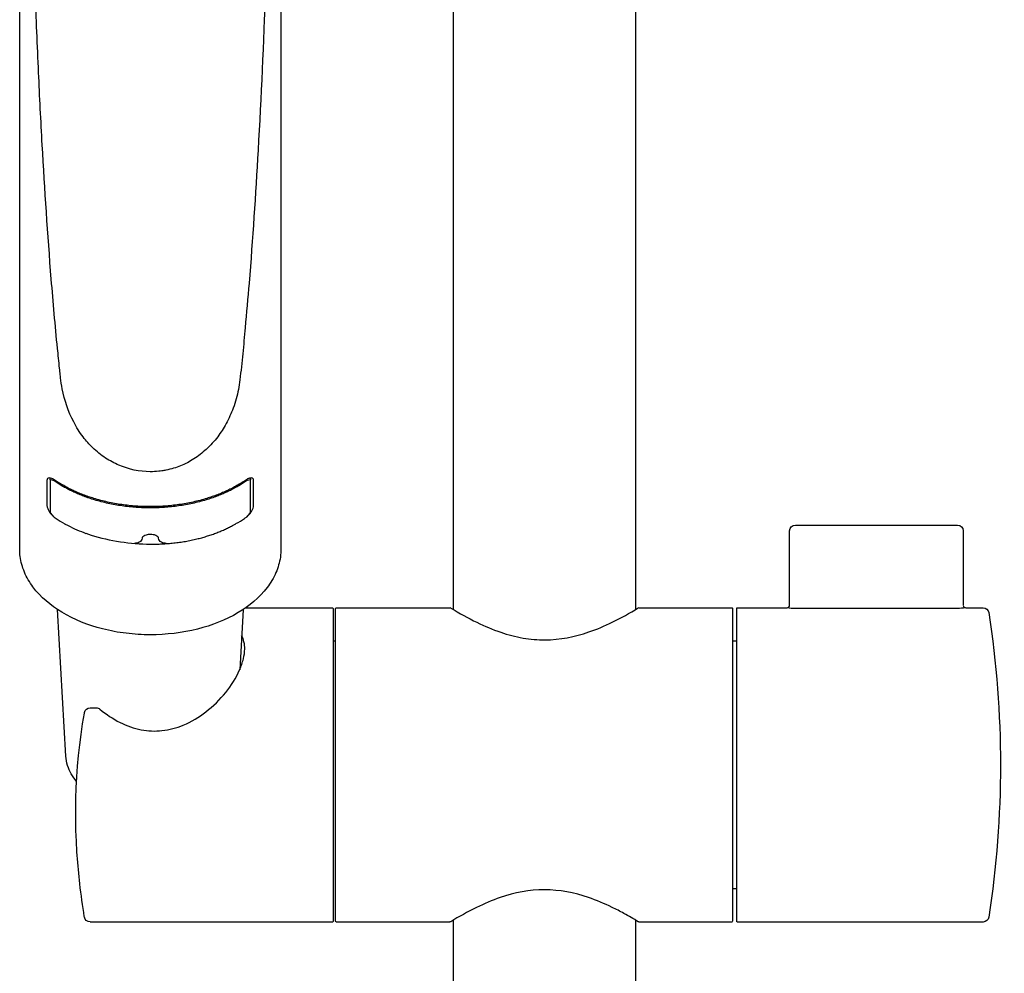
# Model space of a CAD drawing. Header units: millimetres. Extents: x -136 to 138, y -30 to 1110.
# Tile 2 of 8: x -63 to 56, y 744 to 860. Entities that reach past the tile are written whole.
import ezdxf

# ---------------------------------------------------------------- set-up
doc = ezdxf.new("R2010")
doc.units = ezdxf.units.MM
doc.header["$MEASUREMENT"] = 0
doc.layers.add('DETAIL', color=7, linetype='Continuous', true_color=0x000000)

# ---------------------------------------------------------------- blocks, each defined once
blk = doc.blocks.new('241300_f')
at = {"layer": 'DETAIL'}
for p, q in [((11, 975), (11, 788.38)), ((-11, 788.38), (-11, 915.25)), ((-63.46, 795.6), (-63.46, 892.3)), ((-31.87, 892.3), (-31.87, 795.73)), ((-60.17, 804), (-60.17, 801)), ((-59.77, 804.07), (-59.77, 804.29)), ((-59.77, 804.07), (-59.77, 800.13)), ((-35.57, 804.29), (-35.57, 804.07)), ((-35.57, 800.13), (-35.57, 804.07)), ((-35.17, 801), (-35.17, 804)), ((-58.03, 798.78), (-57.62, 798.56)), ((-37.71, 798.56), (-37.31, 798.78)), ((29.65, 788.91), (29.65, 797.92)), ((30.35, 798.62), (49.95, 798.62)), ((50.65, 797.92), (50.65, 788.91)), ((-55.45, 797.62), (-54.83, 797.4)), ((-57.88, 770.68), (-58.88, 788.4)), ((-36.45, 788.4), (-36.86, 781.12)), ((-36.12, 788.62), (-25.65, 788.62)), ((-25.55, 788.52), (-25.55, 750.72)), ((-25.25, 750.72), (-25.25, 788.52)), ((-25.15, 788.62), (-11.45, 788.62)), ((11.45, 788.62), (22.65, 788.62)), ((22.75, 788.52), (22.75, 750.72)), ((23.25, 750.72), (23.25, 788.52)), ((23.35, 788.62), (29.35, 788.62)), ((29.35, 788.61), (29.35, 788.62)), ((49.95, 788.54), (30.35, 788.54)), ((50.95, 788.62), (53.05, 788.62)), ((50.95, 788.62), (50.95, 788.61)), ((-25.56, 784.62), (-25.25, 784.62)), ((22.75, 784.62), (23.25, 784.62)), ((-54.95, 776.53), (-54.22, 776.53)), ((-55.64, 775.87), (-55.64, 775.95)), ((23.25, 754.62), (22.75, 754.62)), ((-55.64, 751.22), (-55.64, 751.23)), ((-25.65, 750.62), (-54.95, 750.62)), ((-11.44, 750.62), (-25.15, 750.62)), ((-11, 489.59), (-11, 750.86)), ((11, 750.86), (11, 489.59)), ((22.65, 750.62), (11.46, 750.62)), ((53.05, 750.62), (23.35, 750.62))]:
    blk.add_line(p, q, dxfattribs=at)
for centre, radius, start, end in [((-59.87, 802.8), 1.28, 51.2268, 85.3795), ((-35.48, 802.85), 1.23, 93.8624, 129.5313), ((-52.69, 808.72), 11.28, 235.5974, 241.7834), ((-44.46, 811.72), 14.78, 298.9512, 303.668), ((-50.65, 811.58), 14.77, 241.8604, 251.0461), ((-47.39, 822.05), 25.75, 253.1898, 269.3784), ((29.35, 788.92), 0.3, 270.0084, 356.8326), ((50.95, 788.92), 0.3, 183.1602, 270), ((-39.62, 783.72), 3.37, 358.6625, 27.3623)]:
    blk.add_arc(centre, radius, start, end, dxfattribs=at)
at = {"layer": 'DETAIL', "extrusion": (0, 0, -1)}
for centre, radius, start, end in [((-30.35, 797.92), 0.7, 0, 90), ((-49.95, 797.92), 0.7, 90.0031, 179.9969), ((49.24, 797.08), 0.58, 184.7842, 246.0405), ((46.09, 797.08), 0.58, 293.9601, 355.216), ((49.64, 797.73), 1.34, 242.0357, 268.0017), ((45.69, 797.73), 1.34, 271.998, 297.9639), ((25.65, 788.52), 0.1, 90.0139, 180), ((25.15, 788.52), 0.1, 0.005, 90), ((11.48, 788.32), 0.309, 96.2481, 121.351), ((-11.46, 788.38), 0.247, 58.6819, 86.6124), ((-22.65, 788.52), 0.0996, 89.7422, 180), ((-23.35, 788.52), 0.1, 0.1079, 90.0018), ((-30.23, 794.33), 5.8, 268.8439, 278.7634), ((-50.06, 794.46), 5.92, 261.3417, 271.051), ((-53.05, 787.92), 0.7, 90.0001, 171.2562), ((65.93, 769.62), 121.08, 171.2562, 188.7438), ((54.95, 775.83), 0.701, 10.075, 90), ((54.22, 775.83), 0.7, 90.0002, 129.8832), ((-14.59, 763.68), 71.28, 353.1888, 9.8477), ((53.29, 770.94), 4.6, 342.1511, 356.7602), ((52.53, 771.19), 5.4, 318.7272, 342.1511), ((-63.1, 769.48), 120.14, 351.285, 353.1888), ((54.95, 751.33), 0.705, 270.3172, 351.2597), ((25.65, 750.72), 0.1, 179.978, 269.9999), ((25.15, 750.72), 0.0998, 269.8895, 0), ((11.45, 750.84), 0.214, 238.5177, 265.8414), ((-11.46, 750.86), 0.242, 270, 297.0053), ((-22.65, 750.72), 0.1, 180.3489, 270.001), ((-23.35, 750.72), 0.1, 269.9992, 0), ((-53.05, 751.32), 0.7, 188.7438, 270)]:
    blk.add_arc(centre, radius, start, end, dxfattribs=at)
at = {"layer": 'DETAIL'}
for points, knots in [([(-47.67, 805.06), (-48.97, 805.06), (-50.88, 805.48), (-53.15, 806.69), (-54.61, 807.86), (-55.91, 809.33), (-57.36, 811.65), (-58.21, 814.12), (-58.49, 816.09), (-58.58, 816.93), (-58.7, 818.11), (-59.1, 821.96), (-59.89, 830.96), (-60.63, 842.08), (-61.21, 853.68), (-61.67, 864.84), (-61.86, 873.08), (-61.86, 878.04)], [102.40846, 102.40846, 102.40846, 102.40846, 106.31758, 108.149262, 110.118156, 111.897356, 114.037399, 118.300603, 119.648894, 120.002184, 120.81131, 123.221819, 131.624825, 147.893867, 156.649555, 166.490305, 181.382436, 181.382436, 181.382436, 181.382436]), ([(-33.47, 878.04), (-33.47, 873.16), (-33.74, 861.78), (-34.52, 845.05), (-35.4, 831.41), (-36.13, 823.22), (-36.48, 819.32), (-36.75, 816.83), (-37.05, 814.62), (-37.56, 812.82), (-38.43, 810.91), (-39.51, 809.21), (-40.82, 807.76), (-42.35, 806.58), (-43.71, 805.86), (-44.87, 805.46), (-45.63, 805.27), (-46.24, 805.16), (-46.86, 805.08), (-47.33, 805.06), (-47.67, 805.06)], [23.428138, 23.428138, 23.428138, 23.428138, 38.089593, 57.568103, 73.681465, 79.083744, 82.24014, 85.421093, 86.597431, 88.924954, 91.005508, 92.891347, 94.94925, 96.845026, 98.663673, 99.552614, 100.509305, 101.024856, 101.389238, 102.40846, 102.40846, 102.40846, 102.40846]), ([(-59.17, 804.02), (-59.24, 804.06), (-59.32, 804.13), (-59.43, 804.18), (-59.49, 804.2), (-59.64, 804.27), (-59.87, 804.33), (-60.15, 804.27), (-60.17, 804.06), (-60.17, 804)], [33.145897, 33.145897, 33.145897, 33.145897, 33.4149, 33.452798, 33.504823, 33.609383, 33.957168, 34.182464, 34.421038, 34.421038, 34.421038, 34.421038]), ([(-35.17, 804), (-35.17, 804.04), (-35.17, 804.11), (-35.24, 804.26), (-35.42, 804.32), (-35.6, 804.29), (-35.74, 804.25), (-35.83, 804.21), (-35.92, 804.18), (-36.02, 804.11), (-36.11, 804.05), (-36.17, 804.02)], [4.627861, 4.627861, 4.627861, 4.627861, 4.752997, 4.861785, 5.092496, 5.284703, 5.390302, 5.530286, 5.574515, 5.68663, 5.889809, 5.889809, 5.889809, 5.889809]), ([(-60.17, 801), (-60.17, 800.95), (-60.15, 800.84), (-60.09, 800.62), (-59.95, 800.31), (-59.76, 800.05), (-59.59, 799.85), (-59.5, 799.76), (-59.43, 799.67), (-59.39, 799.64), (-59.36, 799.62)], [37.420225, 37.420225, 37.420225, 37.420225, 37.570788, 37.726213, 38.13397, 38.563734, 38.713046, 38.894242, 38.95791, 39.049225, 39.049225, 39.049225, 39.049225]), ([(-35.97, 799.62), (-35.94, 799.64), (-35.9, 799.68), (-35.83, 799.76), (-35.74, 799.85), (-35.57, 800.05), (-35.32, 800.4), (-35.17, 800.76), (-35.17, 801)], [0, 0, 0, 0, 0.089415, 0.15187, 0.332764, 0.482672, 0.938645, 1.628673, 1.628673, 1.628673, 1.628673]), ([(-47.67, 797.48), (-47.73, 797.48), (-47.85, 797.48), (-48.08, 797.44), (-48.33, 797.37), (-48.56, 797.23), (-48.66, 797.1), (-48.67, 797.03)], [2.630425, 2.630425, 2.630425, 2.630425, 2.816512, 2.997686, 3.321794, 3.608045, 3.799448, 3.799448, 3.799448, 3.799448]), ([(-46.67, 797.03), (-46.66, 797.06), (-46.68, 797.12), (-46.79, 797.25), (-47.11, 797.43), (-47.44, 797.48), (-47.67, 797.48)], [1.461231, 1.461231, 1.461231, 1.461231, 1.543633, 1.654296, 1.942975, 2.630425, 2.630425, 2.630425, 2.630425]), ([(-47.67, 785.35), (-48.65, 785.35), (-50.59, 785.46), (-54.26, 786.15), (-58.31, 787.72), (-61.47, 790.34), (-62.96, 792.86), (-63.39, 794.42), (-63.46, 795.34), (-63.46, 795.6)], [127.962146, 127.962146, 127.962146, 127.962146, 130.902028, 133.785465, 139.153281, 143.809844, 145.875165, 147.85431, 148.630671, 148.630671, 148.630671, 148.630671]), ([(-31.87, 795.73), (-31.86, 795.41), (-31.94, 794.42), (-32.41, 792.79), (-33.93, 790.27), (-37.1, 787.68), (-42.04, 785.78), (-45.74, 785.35), (-47.67, 785.35)], [107.151757, 107.151757, 107.151757, 107.151757, 108.147592, 110.120314, 112.214302, 116.873684, 122.194242, 127.962146, 127.962146, 127.962146, 127.962146]), ([(-11.32, 788.58), (-10.3, 787.96), (-8.34, 786.87), (-5.41, 785.62), (-2.64, 784.89), (1, 784.57), (4.68, 785.31), (8.38, 786.88), (10.32, 787.97), (11.34, 788.59)], [451.378793, 451.378793, 451.378793, 451.378793, 454.97187, 458.097352, 460.898513, 463.564138, 468.974941, 472.038231, 475.616283, 475.616283, 475.616283, 475.616283]), ([(-53.77, 776.36), (-53.02, 775.74), (-51.45, 774.68), (-48.86, 773.75), (-46.19, 773.63), (-43.47, 774.37), (-40.81, 775.97), (-38.49, 778.27), (-37.04, 780.53), (-36.38, 782.37), (-36.25, 783.24), (-36.25, 783.64)], [-24.910547, -24.910547, -24.910547, -24.910547, -21.982842, -19.265019, -16.745526, -14.06156, -10.883046, -7.524237, -4.308771, -2.895325, -1.685487, -1.685487, -1.685487, -1.685487]), ([(11.35, 750.65), (10.78, 751), (9.74, 751.61), (7.74, 752.63), (4.65, 753.96), (0, 754.87), (-4.66, 753.96), (-8.37, 752.36), (-10.33, 751.27), (-11.34, 750.65)], [361.336529, 361.336529, 361.336529, 361.336529, 363.351099, 364.955846, 368.051071, 373.47339, 378.92605, 382.047701, 385.616478, 385.616478, 385.616478, 385.616478])]:
    blk.add_open_spline(points, degree=3, knots=knots, dxfattribs=at)
for points, weights in [([(-47.67, 800.84), (-54.49, 800.84), (-59.17, 804.02)], [1, 0.918079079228, 1]), ([(-36.17, 804.02), (-40.84, 800.84), (-47.67, 800.84)], [1, 0.918079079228, 1]), ([(-47.67, 800.69), (-54.4, 800.69), (-59.07, 803.8)], [1, 0.919889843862, 1]), ([(-36.27, 803.8), (-40.93, 800.69), (-47.67, 800.69)], [1, 0.919889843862, 1]), ([(-47.67, 796.31), (-42.03, 796.24), (-37.71, 798.56)], [1, 0.931725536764, 0.977253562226])]:
    blk.add_rational_spline(points, weights, degree=2, dxfattribs=at)
for points, weights, knots in [([(-59.77, 800.13), (-59.67, 799.97), (-59.55, 799.83), (-59.42, 799.7), (-59.35, 799.64), (-59.44, 799.67), (-59.07, 799.41)], [1, 0.995841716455, 0.995841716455, 1, 1, 1, 1], [119.047523, 119.047523, 119.047523, 119.047523, 119.798215, 119.798215, 119.798215, 120.047523, 120.047523, 120.047523, 120.047523]), ([(-36.27, 799.41), (-35.88, 799.67), (-35.98, 799.64), (-35.92, 799.7), (-35.78, 799.83), (-35.67, 799.98), (-35.57, 800.13)], [1, 1, 1, 1, 0.996588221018, 0.996588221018, 1], [145.064399, 145.064399, 145.064399, 145.064399, 145.314383, 145.314383, 145.314383, 146.064399, 146.064399, 146.064399, 146.064399])]:
    blk.add_rational_spline(points, weights, degree=3, knots=knots, dxfattribs=at)

msp = doc.modelspace()

# ---------------------------------------------------------------- block references
msp.add_blockref('241300_f', (0, 0))

doc.saveas('drawing.dxf')
